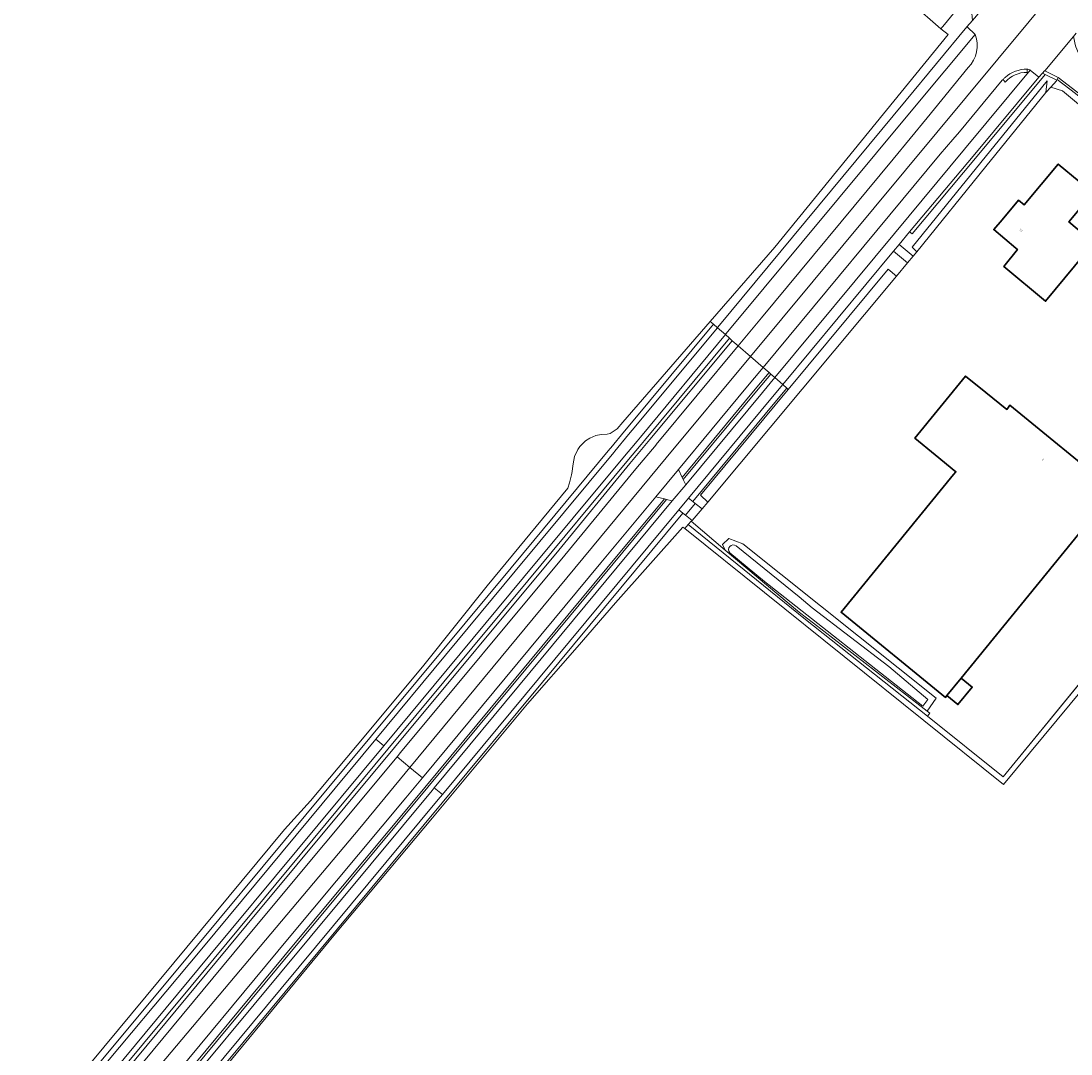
# Model space of a CAD drawing. Header units: metres. Extents: x 201541 to 204988, y 387833 to 394342.
# Tile 30 of 214: x 203154 to 203351, y 388895 to 389089. Entities that reach past the tile are written whole.
import ezdxf
from ezdxf.enums import TextEntityAlignment as Align

# ---------------------------------------------------------------- set-up
doc = ezdxf.new("R2010")
doc.units = ezdxf.units.M
for name, color, linetype, lineweight in [('B-WE-GR-BEPLANTING_CULTUUR_HEESTERS-GV', 90, 'Continuous', 18), ('B-WE-GR-BOUWLAND-GV', 80, 'Continuous', 13), ('B-WE-GR-BOUWLAND_AKKERBOUW-GV', 80, 'Continuous', 13), ('B-WE-GR-GRAS-GV', 60, 'Continuous', 13), ('B-WE-GR-GROENVOORZIENING-GV', 80, 'Continuous', 18), ('B-WE-IE-TERREINAFSCHEIDING_KUNSTMATIG_HEKWERK-G', 20, 'IE-TERREINAFSCHEIDING-KUNSTMATIG', 18), ('B-WE-OG-BEBOUWING-GV', 7, 'Continuous', 35), ('B-WE-OG-BEBOUWING-T18', 10, 'Continuous', 18), ('B-WE-OG-TERREIN_CULTUURSCHEIDING-GV', 7, 'Continuous', 18), ('B-WE-OG-TERREIN_ERF-GV', 7, 'Continuous', 18), ('B-WE-OG-WATER-GV', 130, 'Continuous', 18), ('B-WE-OG-WATER_GREPPEL-GV', 160, 'Continuous', 18), ('B-WE-OG-WATER_SLOOT-GV', 120, 'Continuous', 18), ('B-WE-OG-WEG-GV', 7, 'Continuous', 18), ('B-WE-VH-ONVERHARD-GV', 252, 'Continuous', 18), ('B-WE-VH-VERHARDING_ASFALT-GV', 252, 'Continuous', 18), ('B-WE-VH-VERHARDING_BETON-GV', 252, 'Continuous', 18), ('B-WE-VH-VERHARDING_BETONSTRAATSTEEN-GV', 252, 'Continuous', 18), ('B-WE-VH-VERHARDING_GRASBETONSTEEN-GV', 70, 'Continuous', 18)]:
    doc.layers.add(name, color=color, linetype=linetype, lineweight=lineweight)
doc.styles.add('NLCS-ISO-M200-T18', font='NLCS-ISO.ttf', dxfattribs={"height": 0.36})
doc.linetypes.add('IE-TERREINAFSCHEIDING-KUNSTMATIG', pattern='A,4,[82,NLCS.SHX,S=0.75,R=90,X=0,Y=0],4,-2', length=10)

msp = doc.modelspace()

# ---------------------------------------------------------------- linework, layer by layer
at = {"layer": 'B-WE-GR-BEPLANTING_CULTUUR_HEESTERS-GV'}
msp.add_lwpolyline([(203324.26, 388958.69), (203324.726, 388959.286), (203324.241, 388959.66), (203302.831, 388976.206), (203300.24, 388978.201), (203286.212, 388989.937), (203279.853, 388995.376), (203279.28, 388994.729), (203301.326, 388976.891)], close=True, dxfattribs=at)
at = {"layer": 'B-WE-GR-BOUWLAND-GV'}
msp.add_lwpolyline([(203404.034, 389024.712), (203338.614, 388945.874), (203278.628, 388993.993), (203278.283, 388994.27), (203265.621, 388980.054), (203258.413, 388971.707), (203249.039, 388961.023), (203231.208, 388939.579), (203212.959, 388917.808), (203182.406, 388880.828)], dxfattribs=at)
at = {"layer": 'B-WE-GR-BOUWLAND_AKKERBOUW-GV'}
msp.add_lwpolyline([(203153.78, 388877.636), (203203.358, 388937.373), (203208.214, 388942.817), (203218.625, 388955.189), (203229.556, 388968.33), (203241.438, 388983.256), (203256.63, 389001.562), (203256.967, 389002.594), (203257.358, 389004.127), (203257.449, 389004.703), (203257.58, 389005.783), (203257.744, 389006.854), (203257.917, 389007.536), (203258.522, 389008.863), (203258.895, 389009.408), (203259.961, 389010.494), (203260.768, 389011.028), (203261.88, 389011.481), (203262.92, 389011.671), (203264.055, 389011.743), (203264.584, 389011.858), (203265.921, 389012.757), (203266.964, 389014.014), (203283.417, 389032.944), (203295.565, 389046.92), (203328.173, 389086.942), (203326.811, 389087.965), (203321.326, 389092.72)], dxfattribs=at)
at = {"layer": 'B-WE-GR-GRAS-GV'}
msp.add_lwpolyline([(203404.034, 389024.712), (203402.868, 389025.675), (203380.274, 388998.085), (203372.347, 388988.622), (203372.304, 388988.569), (203338.519, 388947.274), (203324.26, 388958.69), (203301.326, 388976.891), (203279.28, 388994.729), (203278.628, 388993.993), (203338.614, 388945.874)], close=True, dxfattribs=at)
at = {"layer": 'B-WE-GR-GROENVOORZIENING-GV'}
for points in [[(203167.875, 388886.379), (203190.095, 388913.114), (203222.806, 388952.503), (203249.093, 388984.137), (203267.751, 389006.6), (203270.423, 389009.797), (203271.073, 389010.574), (203287.02, 389029.812), (203286.265, 389030.468), (203270.303, 389011.212), (203269.656, 389010.438), (203266.984, 389007.241), (203248.324, 388984.776), (203222.037, 388953.142), (203222.02, 388953.122), (203189.326, 388913.753), (203167.106, 388887.018)], [(203177.71, 388880.577), (203180.174, 388883.518), (203181.319, 388884.875), (203182.468, 388886.23), (203202.598, 388910.466), (203231.093, 388944.747), (203231.511, 388945.251), (203249.479, 388966.92), (203276.287, 388999.193), (203275.214, 388999.467), (203248.709, 388967.559), (203230.324, 388945.386), (203201.829, 388911.105), (203181.702, 388886.873), (203180.556, 388885.521), (203179.409, 388884.162), (203176.943, 388881.219)]]:
    msp.add_lwpolyline(points, dxfattribs=at)
for points in [[(203293.352, 389024.311), (203290.102, 389020.403), (203277.452, 389005.132), (203278.156, 389003.63), (203291.256, 389019.445), (203294.484, 389023.327)], [(203278.811, 389002.231), (203293.232, 389019.562), (203295.573, 389022.38), (203294.818, 389023.036), (203292.463, 389020.201), (203278.342, 389003.231)], [(203279.36, 388999.742), (203280.135, 388999.11), (203295.587, 389017.731), (203297.825, 389020.424), (203297.07, 389021.08), (203294.818, 389018.37)]]:
    msp.add_lwpolyline(points, close=True, dxfattribs=at)
at = {"layer": 'B-WE-IE-TERREINAFSCHEIDING_KUNSTMATIG_HEKWERK-G'}
msp.add_lwpolyline([(203371.963, 388988.826), (203372.347, 388988.622), (203338.519, 388947.274)], dxfattribs=at)
at = {"layer": 'B-WE-OG-BEBOUWING-GV'}
for points in [[(203355.121, 389057.296), (203353.034, 389059.049), (203352.799, 389059.246), (203348.891, 389062.529), (203342.442, 389054.852), (203341.384, 389055.741), (203338.316, 389052.088), (203336.746, 389050.22), (203340.888, 389046.741), (203341.198, 389046.481), (203338.649, 389043.253), (203346.496, 389036.758), (203355.576, 389047.729), (203350.886, 389051.668), (203355.409, 389057.054), (203355.309, 389057.138)], [(203330.625, 388965.88), (203359.421, 389001.173), (203339.803, 389017.173), (203339.517, 389016.816), (203339.19, 389016.408), (203335.271, 389019.573), (203331.452, 389022.683), (203321.919, 389010.979), (203325.739, 389007.868), (203329.647, 389004.685), (203329.207, 389004.146), (203308.035, 388978.242), (203327.647, 388962.231), (203327.94, 388962.59)], [(203327.94, 388962.59), (203330.024, 388960.889), (203332.709, 388964.18), (203330.625, 388965.88)]]:
    msp.add_lwpolyline(points, close=True, dxfattribs=at)
at = {"layer": 'B-WE-OG-TERREIN_CULTUURSCHEIDING-GV'}
for points in [[(203283.417, 389032.944), (203284.015, 389032.423), (203284.77, 389031.767), (203284.867, 389031.884), (203320.265, 389074.554), (203331.713, 389088.355), (203332.746, 389089.573), (203332.562, 389091.557), (203331.451, 389093.655), (203327.508, 389088.822), (203327.131, 389088.36), (203326.811, 389087.965), (203328.173, 389086.942), (203295.565, 389046.92)], [(203348.623, 389078.325), (203346.43, 389079.381), (203333.308, 389063.668), (203321.402, 389049.41), (203320.924, 389049.783), (203318.947, 389047.405), (203321.569, 389045.217), (203322.277, 389046.066), (203321.41, 389046.907), (203334.312, 389062.83), (203346.769, 389078.203), (203346.529, 389076.001), (203347.461, 389077.035), (203348.529, 389078.22)], [(203322.277, 389046.066), (203335.233, 389062.061), (203346.529, 389076.001), (203346.769, 389078.203), (203334.312, 389062.83), (203321.41, 389046.907)], [(203297.825, 389020.424), (203298.112, 389020.174), (203316.897, 389042.8), (203318.429, 389041.448), (203320.54, 389043.982), (203317.92, 389046.168), (203297.07, 389021.08)], [(203294.818, 389023.036), (203294.484, 389023.327), (203291.256, 389019.445), (203278.156, 389003.63), (203278.342, 389003.231), (203292.463, 389020.201)], [(203280.6, 388998.73), (203281.898, 388997.687), (203282.999, 388998.931), (203281.598, 389000.284), (203298.112, 389020.174), (203297.825, 389020.424), (203295.587, 389017.731), (203280.135, 388999.11)]]:
    msp.add_lwpolyline(points, close=True, dxfattribs=at)
for points in [[(203333.257, 389086.931), (203321.853, 389073.229), (203286.428, 389030.665), (203286.265, 389030.468), (203287.02, 389029.812), (203287.574, 389029.331), (203288.706, 389028.347), (203293.096, 389033.617), (203317.853, 389063.443), (203324.222, 389071.251), (203331.939, 389080.713)], [(203338.918, 389077.977), (203338.493, 389078.478), (203338.363, 389078.339), (203330.278, 389068.607), (203329.078, 389067.199), (203326.681, 389064.387), (203293.352, 389024.311), (203294.484, 389023.327), (203294.818, 389023.036), (203295.573, 389022.38), (203318.076, 389049.465), (203331.269, 389065.369), (203343.598, 389080.232), (203343.577, 389080.243)], [(203343.039, 389080.407), (203343.029, 389079.789)], [(203164.795, 388888.989), (203187.005, 388915.615), (203219.725, 388955.027), (203245.95, 388986.605), (203264.542, 389008.97), (203264.707, 389009.17), (203267.279, 389012.302), (203267.964, 389013.138), (203284.015, 389032.423), (203283.417, 389032.944), (203266.964, 389014.014), (203265.921, 389012.757), (203264.584, 389011.858), (203264.055, 389011.743), (203262.92, 389011.671), (203261.88, 389011.481), (203260.768, 389011.028), (203259.961, 389010.494), (203258.895, 389009.408), (203258.522, 389008.863), (203257.917, 389007.536), (203257.744, 389006.854), (203257.58, 389005.783), (203257.449, 389004.703), (203257.358, 389004.127), (203256.967, 389002.594), (203256.63, 389001.562), (203241.438, 388983.256), (203229.556, 388968.33), (203218.625, 388955.189), (203208.214, 388942.817), (203203.358, 388937.373), (203153.78, 388877.636)], [(203171.746, 388889.905), (203196.323, 388919.552), (203224.039, 388952.819), (203254.922, 388989.924), (203268.276, 389006.207), (203272.088, 389010.742), (203287.574, 389029.331), (203287.02, 389029.812), (203271.073, 389010.574), (203270.423, 389009.797), (203267.751, 389006.6), (203249.093, 388984.137), (203222.806, 388952.503), (203190.095, 388913.114), (203167.875, 388886.379)], [(203176.943, 388881.219), (203179.409, 388884.162), (203180.556, 388885.521), (203181.702, 388886.873), (203201.829, 388911.105), (203230.324, 388945.386), (203248.709, 388967.559), (203275.214, 388999.467), (203274.814, 388999.569), (203264.004, 388986.565), (203227.295, 388942.374), (203205.368, 388916.098), (203180.086, 388885.635), (203175.84, 388880.525), (203174.422, 388878.819)], [(203182.406, 388880.828), (203212.959, 388917.808), (203231.208, 388939.579), (203249.039, 388961.023), (203258.413, 388971.707), (203265.621, 388980.054), (203278.283, 388994.27), (203278.628, 388993.993), (203279.28, 388994.729), (203279.853, 388995.376), (203279.994, 388995.536), (203278.783, 388996.495), (203278.295, 388996.894), (203251.877, 388965.118), (203233.029, 388942.39), (203203.488, 388906.85), (203184.788, 388884.33)]]:
    msp.add_lwpolyline(points, dxfattribs=at)
for points in [[(203331.939, 389080.713, 0.299431), (203333.257, 389086.931)], [(203343.029, 389079.789, 0.2173713), (203338.918, 389077.977)], [(203343.577, 389080.243, 0.082089), (203343.039, 389080.407)]]:
    msp.add_lwpolyline(points, format="xyb", dxfattribs=at)
at = {"layer": 'B-WE-OG-TERREIN_ERF-GV'}
msp.add_lwpolyline([(203360.203, 389067.57), (203349.682, 389076.328), (203347.461, 389077.035), (203346.529, 389076.001), (203335.233, 389062.061), (203322.277, 389046.066), (203321.569, 389045.217), (203320.54, 389043.982), (203318.429, 389041.448), (203282.999, 388998.931), (203281.898, 388997.687), (203279.994, 388995.536), (203279.853, 388995.376), (203286.212, 388989.937), (203285.737, 388991.006), (203286.944, 388992.125), (203289.528, 388991.151), (203325.944, 388962.08), (203324.241, 388959.66), (203324.726, 388959.286), (203324.26, 388958.69), (203338.519, 388947.274), (203372.304, 388988.569)], dxfattribs=at)
for points in [[(203353.034, 389059.049), (203355.121, 389057.296), (203355.309, 389057.138), (203355.409, 389057.054), (203350.886, 389051.668), (203355.576, 389047.729), (203346.496, 389036.758), (203338.649, 389043.253), (203341.198, 389046.481), (203340.888, 389046.741), (203336.746, 389050.22), (203338.316, 389052.088), (203341.384, 389055.741), (203342.442, 389054.852), (203348.891, 389062.529), (203352.799, 389059.246)], [(203339.517, 389016.816), (203339.803, 389017.173), (203359.421, 389001.173), (203330.625, 388965.88), (203332.709, 388964.18), (203330.024, 388960.889), (203327.94, 388962.59), (203327.647, 388962.231), (203308.035, 388978.242), (203329.207, 389004.146), (203329.647, 389004.685), (203325.739, 389007.868), (203321.919, 389010.979), (203331.452, 389022.683), (203335.271, 389019.573), (203339.19, 389016.408)]]:
    msp.add_lwpolyline(points, close=True, dxfattribs=at)
at = {"layer": 'B-WE-OG-WATER-GV'}
msp.add_lwpolyline([(203288.311, 388990.717, 0.9332969), (203287.102, 388989.441)], format="xyb", dxfattribs=at)
msp.add_lwpolyline([(203287.102, 388989.441), (203293.606, 388984.031), (203323.389, 388960.578), (203324.345, 388961.852), (203316.99, 388968.054), (203302.59, 388979.111), (203300.167, 388981.15), (203288.311, 388990.717)], dxfattribs=at)
at = {"layer": 'B-WE-OG-WATER_GREPPEL-GV'}
msp.add_lwpolyline([(203318.429, 389041.448), (203316.897, 389042.8), (203298.112, 389020.174), (203281.598, 389000.284), (203282.999, 388998.931)], close=True, dxfattribs=at)
at = {"layer": 'B-WE-OG-WATER_SLOOT-GV'}
msp.add_lwpolyline([(203286.212, 388989.937), (203300.24, 388978.201), (203302.831, 388976.206), (203324.241, 388959.66), (203325.944, 388962.08), (203289.528, 388991.151), (203286.944, 388992.125), (203285.737, 388991.006)], close=True, dxfattribs=at)
msp.add_lwpolyline([(203287.102, 388989.441, -0.9332969), (203288.311, 388990.717)], format="xyb", dxfattribs=at)
msp.add_lwpolyline([(203288.311, 388990.717), (203300.167, 388981.15), (203302.59, 388979.111), (203316.99, 388968.054), (203324.345, 388961.852), (203323.389, 388960.578), (203293.606, 388984.031), (203287.102, 388989.441)], dxfattribs=at)
at = {"layer": 'B-WE-OG-WEG-GV'}
msp.add_lwpolyline([(203321.326, 389092.72), (203326.811, 389087.965), (203327.131, 389088.36), (203327.508, 389088.822), (203331.451, 389093.655)], dxfattribs=at)
msp.add_lwpolyline([(203347.461, 389077.035), (203349.682, 389076.328), (203360.203, 389067.57), (203360.306, 389069.136), (203359.647, 389069.698), (203352.115, 389075.815), (203348.685, 389078.47), (203348.623, 389078.325), (203348.529, 389078.22)], close=True, dxfattribs=at)
at = {"layer": 'B-WE-VH-ONVERHARD-GV'}
for points in [[(203165.563, 388888.348), (203187.774, 388914.975), (203220.494, 388954.388), (203246.719, 388985.966), (203265.312, 389008.332), (203265.48, 389008.535), (203268.052, 389011.668), (203268.733, 389012.498), (203284.77, 389031.767), (203284.015, 389032.423), (203267.964, 389013.138), (203267.279, 389012.302), (203264.707, 389009.17), (203264.542, 389008.97), (203245.95, 388986.605), (203219.725, 388955.027), (203187.005, 388915.615), (203164.795, 388888.989)], [(203172.901, 388888.948), (203197.477, 388918.593), (203224.518, 388951.051), (203225.192, 388951.859), (203256.078, 388988.969), (203269.424, 389005.242), (203273.232, 389009.772), (203273.24, 389009.782), (203288.706, 389028.347), (203287.574, 389029.331), (203272.088, 389010.742), (203268.276, 389006.207), (203254.922, 388989.924), (203224.039, 388952.819), (203196.323, 388919.552), (203171.746, 388889.905)], [(203174.422, 388878.819), (203175.84, 388880.525), (203180.086, 388885.635), (203205.368, 388916.098), (203227.295, 388942.374), (203264.004, 388986.565), (203274.814, 388999.569), (203273.205, 388999.979), (203262.85, 388987.524), (203229.275, 388947.106), (203226.142, 388943.334), (203204.215, 388917.057), (203178.932, 388886.593), (203174.686, 388881.484), (203173.268, 388879.778)], [(203182.608, 388881.746), (203183.695, 388883.037), (203184.788, 388884.33), (203203.488, 388906.85), (203233.029, 388942.39), (203251.877, 388965.118), (203278.295, 388996.894), (203277.521, 388997.527), (203251.108, 388965.757), (203233.047, 388943.978), (203232.26, 388943.029), (203202.719, 388907.489), (203184.021, 388884.972), (203182.931, 388883.682), (203181.843, 388882.39)]]:
    msp.add_lwpolyline(points, dxfattribs=at)
msp.add_lwpolyline([(203280.6, 388998.73), (203278.783, 388996.495), (203279.994, 388995.536), (203281.898, 388997.687)], close=True, dxfattribs=at)
at = {"layer": 'B-WE-VH-VERHARDING_ASFALT-GV'}
for points in [[(203343.436, 389089.335), (203355.793, 389104.255), (203353.469, 389106.18), (203351.063, 389103.337), (203348.272, 389100.289)], [(203355.793, 389104.255), (203343.436, 389089.335), (203291.024, 389026.333), (203293.352, 389024.311), (203326.681, 389064.387), (203329.078, 389067.199), (203330.278, 389068.607), (203338.363, 389078.339), (203338.493, 389078.478)], [(203343.301, 389098.354), (203342.85, 389098.372), (203342.693, 389098.217), (203342.62, 389098.27), (203341.136, 389099.35), (203341.078, 389099.393), (203332.746, 389089.573), (203331.713, 389088.355), (203331.728, 389088.341), (203333.257, 389086.931)], [(203331.939, 389080.713), (203324.222, 389071.251), (203317.853, 389063.443), (203293.096, 389033.617), (203288.706, 389028.347), (203291.024, 389026.333), (203343.436, 389089.335)], [(203343.577, 389080.243), (203343.598, 389080.232), (203345.241, 389078.873), (203345.9, 389079.636), (203346.296, 389080.094), (203346.342, 389080.072), (203351.767, 389086.567), (203352.278, 389087.179)], [(203353.006, 389082.649), (203352.211, 389084.621), (203352.087, 389085.029), (203351.822, 389086.3), (203351.767, 389086.567), (203346.342, 389080.072), (203348.863, 389078.838), (203352.363, 389076.128), (203359.903, 389070.006), (203360.338, 389069.634), (203370.001, 389061.394), (203380.292, 389052.784), (203390.677, 389044.095), (203394.506, 389040.891), (203406.902, 389030.469), (203446.886, 388996.812), (203483.597, 388966.092), (203487.852, 388962.512), (203564.444, 388898.434)], [(203226.948, 388949.035), (203224.518, 388951.051), (203197.477, 388918.593), (203172.901, 388888.948)], [(203160.114, 388873.343), (203162.777, 388871.237), (203173.317, 388885.205), (203217.52, 388937.648), (203226.948, 388949.035)], [(203173.268, 388879.778), (203174.686, 388881.484), (203178.932, 388886.593), (203204.215, 388917.057), (203226.142, 388943.334), (203229.275, 388947.106), (203226.948, 388949.035), (203217.52, 388937.648), (203173.317, 388885.205), (203162.777, 388871.237)]]:
    msp.add_lwpolyline(points, dxfattribs=at)
for points in [[(203333.257, 389086.931, -0.299431), (203331.939, 389080.713)], [(203338.873, 389078.839, -0.180585), (203343.039, 389080.407)], [(203343.039, 389080.407, -0.082089), (203343.577, 389080.243)], [(203338.493, 389078.478, -0.0201951), (203338.873, 389078.839)]]:
    msp.add_lwpolyline(points, format="xyb", dxfattribs=at)
for points in [[(203224.518, 388951.051), (203226.948, 388949.035), (203275.163, 389007.268), (203291.024, 389026.333), (203288.706, 389028.347), (203273.24, 389009.782), (203273.232, 389009.772), (203269.424, 389005.242), (203256.078, 388988.969), (203225.192, 388951.859)], [(203293.352, 389024.311), (203291.024, 389026.333), (203275.163, 389007.268), (203226.948, 388949.035), (203229.275, 388947.106), (203262.85, 388987.524), (203273.205, 388999.979), (203277.452, 389005.132), (203290.102, 389020.403)], [(203277.452, 389005.132), (203273.205, 388999.979), (203274.814, 388999.569), (203275.214, 388999.467), (203276.287, 388999.193), (203278.811, 389002.231), (203278.342, 389003.231), (203278.156, 389003.63)]]:
    msp.add_lwpolyline(points, close=True, dxfattribs=at)
at = {"layer": 'B-WE-VH-VERHARDING_BETON-GV'}
for points in [[(203284.77, 389031.767), (203286.265, 389030.468), (203286.428, 389030.665), (203321.853, 389073.229), (203333.257, 389086.931), (203331.728, 389088.341), (203331.713, 389088.355), (203320.265, 389074.554), (203284.867, 389031.884)], [(203295.573, 389022.38), (203297.07, 389021.08), (203317.92, 389046.168), (203318.947, 389047.405), (203320.924, 389049.783), (203332.85, 389064.05), (203345.241, 389078.873), (203343.598, 389080.232), (203331.269, 389065.369), (203318.076, 389049.465)], [(203346.43, 389079.381), (203348.623, 389078.325), (203348.685, 389078.47), (203348.863, 389078.838), (203346.342, 389080.072), (203346.296, 389080.094), (203345.9, 389079.636)], [(203286.265, 389030.468), (203284.77, 389031.767), (203268.733, 389012.498), (203268.052, 389011.668), (203265.48, 389008.535), (203265.312, 389008.332), (203246.719, 388985.966), (203220.494, 388954.388), (203222.02, 388953.122), (203222.037, 388953.142), (203248.324, 388984.776), (203266.984, 389007.241), (203269.656, 389010.438), (203270.303, 389011.212)], [(203231.511, 388945.251), (203233.047, 388943.978), (203251.108, 388965.757), (203277.521, 388997.527), (203279.36, 388999.742), (203294.818, 389018.37), (203297.07, 389021.08), (203295.573, 389022.38), (203293.232, 389019.562), (203278.811, 389002.231), (203276.287, 388999.193), (203249.479, 388966.92)]]:
    msp.add_lwpolyline(points, close=True, dxfattribs=at)
for points in [[(203167.106, 388887.018), (203189.326, 388913.753), (203222.02, 388953.122), (203220.494, 388954.388), (203187.774, 388914.975), (203165.563, 388888.348)], [(203233.047, 388943.978), (203231.511, 388945.251), (203231.093, 388944.747), (203202.598, 388910.466), (203182.468, 388886.23), (203181.319, 388884.875), (203180.174, 388883.518), (203177.71, 388880.577)], [(203181.843, 388882.39), (203182.931, 388883.682), (203184.021, 388884.972), (203202.719, 388907.489), (203232.26, 388943.029), (203233.047, 388943.978)]]:
    msp.add_lwpolyline(points, dxfattribs=at)
at = {"layer": 'B-WE-VH-VERHARDING_BETONSTRAATSTEEN-GV'}
for points in [[(203320.924, 389049.783), (203321.402, 389049.41), (203333.308, 389063.668), (203346.43, 389079.381), (203345.9, 389079.636), (203345.241, 389078.873), (203332.85, 389064.05)], [(203318.947, 389047.405), (203317.92, 389046.168), (203320.54, 389043.982), (203321.569, 389045.217)], [(203279.36, 388999.742), (203277.521, 388997.527), (203278.295, 388996.894), (203278.783, 388996.495), (203280.6, 388998.73), (203280.135, 388999.11)]]:
    msp.add_lwpolyline(points, close=True, dxfattribs=at)
at = {"layer": 'B-WE-VH-VERHARDING_GRASBETONSTEEN-GV'}
for points in [[(203343.039, 389080.407, 0.180585), (203338.873, 389078.839)], [(203338.918, 389077.977, -0.2173713), (203343.029, 389079.789)], [(203338.873, 389078.839, 0.0201951), (203338.493, 389078.478)]]:
    msp.add_lwpolyline(points, format="xyb", dxfattribs=at)
for points in [[(203343.029, 389079.789), (203343.039, 389080.407)], [(203338.493, 389078.478), (203338.918, 389077.977)]]:
    msp.add_lwpolyline(points, dxfattribs=at)
msp.add_lwpolyline([(203360.306, 389069.136), (203360.338, 389069.634), (203359.903, 389070.006), (203352.363, 389076.128), (203348.863, 389078.838), (203348.685, 389078.47), (203352.115, 389075.815), (203359.647, 389069.698)], close=True, dxfattribs=at)

# ---------------------------------------------------------------- texts
at = {"layer": 'B-WE-OG-BEBOUWING-T18', "style": 'NLCS-ISO-M200-T18'}
for s, rotation, p in [('77', 320, (203341.856, 389050.084)), ('2', 320.8, (203346, 389006.957))]:
    msp.add_text(s, height=0.36, rotation=rotation, dxfattribs=at).set_placement(p, align=Align.MIDDLE)

doc.saveas('drawing.dxf')
